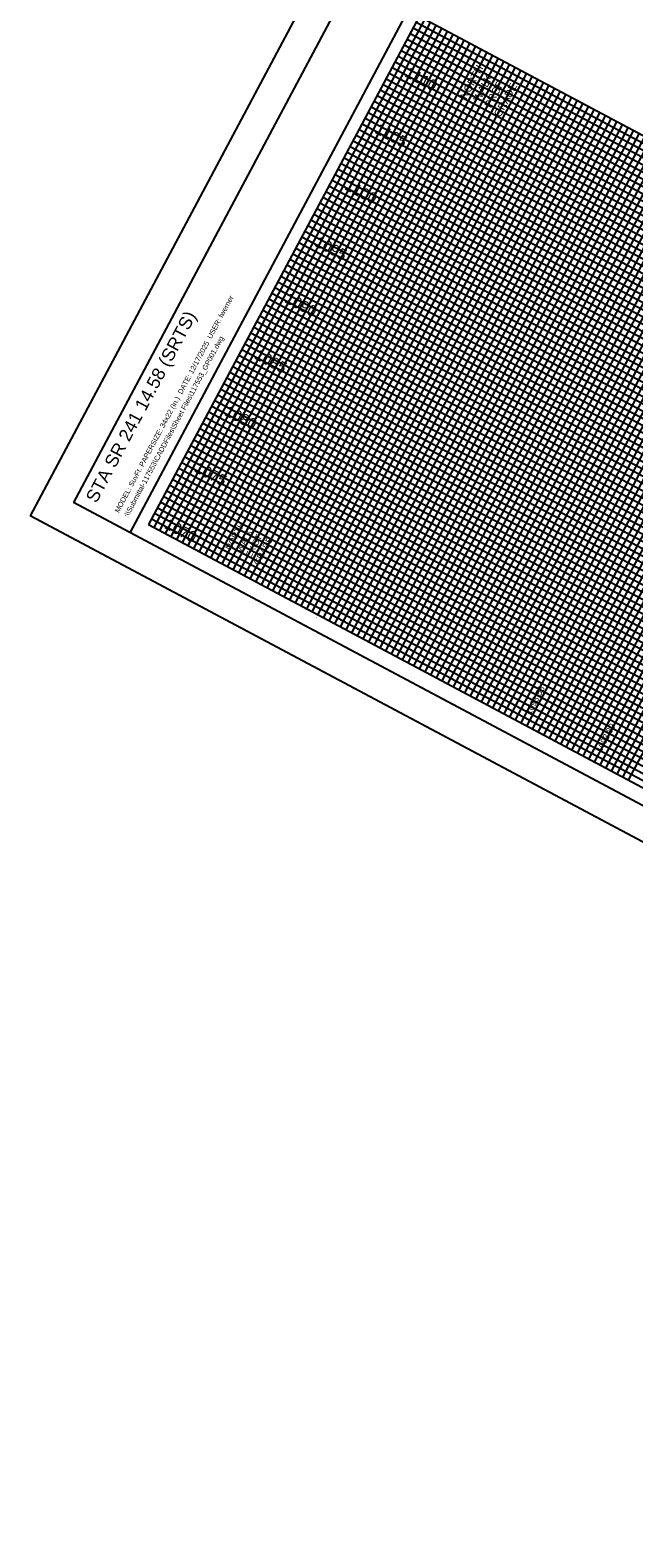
# Model space of a CAD drawing. Header units: feet. Extents: x 2246960 to 2247767, y 438833 to 439541.
# Tile 1 of 8: x 2246960 to 2247149, y 438833 to 439304. Entities that reach past the tile are written whole.
import ezdxf
from ezdxf.enums import TextEntityAlignment as Align

# ---------------------------------------------------------------- set-up
doc = ezdxf.new("R2010")
doc.units = ezdxf.units.FT
doc.header["$MEASUREMENT"] = 0
for name, color, linetype in [('PF_P_Text', 7, 'Continuous'), ('SH_Border', 7, 'Continuous'), ('SH_Data', 7, 'Continuous'), ('SH_Text', 7, 'Continuous')]:
    doc.layers.add(name, color=color, linetype=linetype)
doc.layers.add('SH_Major_Grid_Line', color=254, linetype='Continuous', transparency=0.3)
doc.layers.add('SH_Minor_Grid_Line', color=252, linetype='Continuous', transparency=0.5)
doc.styles.add('OHDOTSymbols', font='arial.ttf')
doc.styles.add('Slanted-Normal', font='font31.shx', dxfattribs={"height": 0.14})
doc.styles.get("Standard").update_dxf_attribs({"font": 'arial.ttf'})
doc.styles.add('Straight-Normal', font='font30.shx', dxfattribs={"height": 0.14})

msp = doc.modelspace()

# ---------------------------------------------------------------- linework, layer by layer
at = {"layer": 'SH_Border'}
for p, q in [((2247166.592, 439540.553, 1083.62), (2246959.772, 439152.19, 1083.62)), ((2247170.718, 439527.026, 1083.62), (2246973.299, 439156.316, 1083.62)), ((2247188.371, 439517.625, 1083.62), (2246990.951, 439146.915, 1083.62)), ((2247555.842, 438846.085, 1083.62), (2246973.299, 439156.316, 1083.62)), ((2247559.968, 438832.558, 1083.62), (2246959.772, 439152.19, 1083.62))]:
    msp.add_line(p, q, dxfattribs=at)
at = {"layer": 'SH_Data', "color": 7, "linetype": 'Continuous'}
for p, q in [((2247081.441, 439308.324, 1083.62), (2246996.832, 439149.448, 1083.62)), ((2247505.138, 439082.686, 1083.62), (2247081.441, 439308.324, 1083.62)), ((2246996.832, 439149.448, 1083.62), (2247420.529, 438923.81, 1083.62))]:
    msp.add_line(p, q, dxfattribs=at)
at = {"layer": 'SH_Major_Grid_Line', "color": 254, "linetype": 'Continuous'}
for p, q in [((2247014.485, 439140.047, 1083.62), (2247099.093, 439298.923, 1083.62)), ((2247032.138, 439130.646, 1083.62), (2247116.746, 439289.522, 1083.62)), ((2247072.04, 439290.671, 1083.62), (2247495.737, 439065.033, 1083.62)), ((2247049.791, 439121.245, 1083.62), (2247134.399, 439280.121, 1083.62)), ((2247062.639, 439273.018, 1083.62), (2247486.336, 439047.38, 1083.62)), ((2247067.443, 439111.845, 1083.62), (2247152.052, 439270.72, 1083.62)), ((2247085.096, 439102.444, 1083.62), (2247169.705, 439261.319, 1083.62)), ((2247053.238, 439255.365, 1083.62), (2247476.935, 439029.727, 1083.62)), ((2247102.749, 439093.043, 1083.62), (2247187.358, 439251.918, 1083.62)), ((2247120.402, 439083.642, 1083.62), (2247205.01, 439242.517, 1083.62)), ((2247043.837, 439237.712, 1083.62), (2247467.534, 439012.074, 1083.62)), ((2247138.055, 439074.241, 1083.62), (2247222.663, 439233.116, 1083.62)), ((2247034.436, 439220.06, 1083.62), (2247458.133, 438994.421, 1083.62)), ((2247025.035, 439202.407, 1083.62), (2247448.732, 438976.769, 1083.62)), ((2247015.634, 439184.754, 1083.62), (2247439.302, 438959.131, 1083.62)), ((2247006.233, 439167.101, 1083.62), (2247429.93, 438941.463, 1083.62))]:
    msp.add_line(p, q, dxfattribs=at)
at = {"layer": 'SH_Minor_Grid_Line', "color": 252, "linetype": 'Continuous'}
for p, q in [((2246998.597, 439148.508, 1083.62), (2247083.206, 439307.384, 1083.62)), ((2247000.363, 439147.568, 1083.62), (2247084.971, 439306.444, 1083.62)), ((2247080.5, 439306.558, 1083.62), (2247504.198, 439080.92, 1083.62)), ((2247002.128, 439146.628, 1083.62), (2247086.736, 439305.503, 1083.62)), ((2247003.893, 439145.688, 1083.62), (2247088.502, 439304.563, 1083.62)), ((2247005.659, 439144.748, 1083.62), (2247090.267, 439303.623, 1083.62)), ((2247007.424, 439143.808, 1083.62), (2247092.032, 439302.683, 1083.62)), ((2247009.189, 439142.868, 1083.62), (2247093.798, 439301.743, 1083.62)), ((2247078.62, 439303.028, 1083.62), (2247502.318, 439077.39, 1083.62)), ((2247079.56, 439304.793, 1083.62), (2247503.258, 439079.155, 1083.62)), ((2247010.954, 439141.928, 1083.62), (2247095.563, 439300.803, 1083.62)), ((2247012.72, 439140.987, 1083.62), (2247097.328, 439299.863, 1083.62)), ((2247016.25, 439139.107, 1083.62), (2247100.859, 439297.983, 1083.62)), ((2247018.016, 439138.167, 1083.62), (2247102.624, 439297.043, 1083.62)), ((2247075.8, 439297.732, 1083.62), (2247499.497, 439072.094, 1083.62)), ((2247076.74, 439299.497, 1083.62), (2247500.437, 439073.859, 1083.62)), ((2247077.68, 439301.263, 1083.62), (2247501.378, 439075.624, 1083.62)), ((2247019.781, 439137.227, 1083.62), (2247104.389, 439296.103, 1083.62)), ((2247021.546, 439136.287, 1083.62), (2247106.155, 439295.162, 1083.62)), ((2247023.311, 439135.347, 1083.62), (2247107.92, 439294.222, 1083.62)), ((2247025.077, 439134.407, 1083.62), (2247109.685, 439293.282, 1083.62)), ((2247026.842, 439133.467, 1083.62), (2247111.45, 439292.342, 1083.62)), ((2247072.98, 439292.436, 1083.62), (2247496.677, 439066.798, 1083.62)), ((2247073.92, 439294.201, 1083.62), (2247497.617, 439068.563, 1083.62)), ((2247074.86, 439295.967, 1083.62), (2247498.557, 439070.329, 1083.62)), ((2247028.607, 439132.527, 1083.62), (2247113.216, 439291.402, 1083.62)), ((2247030.373, 439131.587, 1083.62), (2247114.981, 439290.462, 1083.62)), ((2247033.903, 439129.706, 1083.62), (2247118.512, 439288.582, 1083.62)), ((2247035.668, 439128.766, 1083.62), (2247120.277, 439287.642, 1083.62)), ((2247071.1, 439288.906, 1083.62), (2247494.797, 439063.267, 1083.62)), ((2247037.434, 439127.826, 1083.62), (2247122.042, 439286.702, 1083.62)), ((2247039.199, 439126.886, 1083.62), (2247123.807, 439285.762, 1083.62)), ((2247040.964, 439125.946, 1083.62), (2247125.573, 439284.821, 1083.62)), ((2247042.73, 439125.006, 1083.62), (2247127.338, 439283.881, 1083.62)), ((2247044.495, 439124.066, 1083.62), (2247129.103, 439282.941, 1083.62)), ((2247068.279, 439283.61, 1083.62), (2247491.977, 439057.972, 1083.62)), ((2247069.219, 439285.375, 1083.62), (2247492.917, 439059.737, 1083.62)), ((2247070.159, 439287.14, 1083.62), (2247493.857, 439061.502, 1083.62)), ((2247046.26, 439123.126, 1083.62), (2247130.869, 439282.001, 1083.62)), ((2247048.025, 439122.186, 1083.62), (2247132.634, 439281.061, 1083.62)), ((2247051.556, 439120.305, 1083.62), (2247136.164, 439279.181, 1083.62)), ((2247053.321, 439119.365, 1083.62), (2247137.93, 439278.241, 1083.62)), ((2247065.459, 439278.314, 1083.62), (2247489.156, 439052.676, 1083.62)), ((2247066.399, 439280.079, 1083.62), (2247490.096, 439054.441, 1083.62)), ((2247067.339, 439281.845, 1083.62), (2247491.037, 439056.206, 1083.62)), ((2247055.086, 439118.425, 1083.62), (2247139.695, 439277.301, 1083.62)), ((2247056.852, 439117.485, 1083.62), (2247141.46, 439276.361, 1083.62)), ((2247058.617, 439116.545, 1083.62), (2247143.225, 439275.42, 1083.62)), ((2247060.382, 439115.605, 1083.62), (2247144.991, 439274.48, 1083.62)), ((2247062.148, 439114.665, 1083.62), (2247146.756, 439273.54, 1083.62)), ((2247063.579, 439274.783, 1083.62), (2247487.276, 439049.145, 1083.62)), ((2247064.519, 439276.549, 1083.62), (2247488.216, 439050.911, 1083.62)), ((2247060.759, 439269.488, 1083.62), (2247484.456, 439043.849, 1083.62)), ((2247061.699, 439271.253, 1083.62), (2247485.396, 439045.615, 1083.62)), ((2247063.913, 439113.725, 1083.62), (2247148.521, 439272.6, 1083.62)), ((2247065.678, 439112.785, 1083.62), (2247150.287, 439271.66, 1083.62)), ((2247069.209, 439110.904, 1083.62), (2247153.817, 439269.78, 1083.62)), ((2247070.974, 439109.964, 1083.62), (2247155.582, 439268.84, 1083.62)), ((2247057.938, 439264.192, 1083.62), (2247481.636, 439038.554, 1083.62)), ((2247058.878, 439265.957, 1083.62), (2247482.576, 439040.319, 1083.62)), ((2247059.818, 439267.722, 1083.62), (2247483.516, 439042.084, 1083.62)), ((2247072.739, 439109.024, 1083.62), (2247157.348, 439267.9, 1083.62)), ((2247074.505, 439108.084, 1083.62), (2247159.113, 439266.96, 1083.62)), ((2247076.27, 439107.144, 1083.62), (2247160.878, 439266.02, 1083.62)), ((2247078.035, 439106.204, 1083.62), (2247162.644, 439265.079, 1083.62)), ((2247079.8, 439105.264, 1083.62), (2247164.409, 439264.139, 1083.62)), ((2247056.058, 439260.661, 1083.62), (2247479.755, 439035.023, 1083.62)), ((2247056.998, 439262.426, 1083.62), (2247480.695, 439036.788, 1083.62)), ((2247081.566, 439104.324, 1083.62), (2247166.174, 439263.199, 1083.62)), ((2247083.331, 439103.384, 1083.62), (2247167.939, 439262.259, 1083.62)), ((2247086.862, 439101.504, 1083.62), (2247171.47, 439260.379, 1083.62)), ((2247088.627, 439100.563, 1083.62), (2247173.235, 439259.439, 1083.62)), ((2247054.178, 439257.131, 1083.62), (2247477.875, 439031.492, 1083.62)), ((2247055.118, 439258.896, 1083.62), (2247478.815, 439033.258, 1083.62)), ((2247090.392, 439099.623, 1083.62), (2247175.001, 439258.499, 1083.62)), ((2247092.157, 439098.683, 1083.62), (2247176.766, 439257.559, 1083.62)), ((2247093.923, 439097.743, 1083.62), (2247178.531, 439256.619, 1083.62)), ((2247095.688, 439096.803, 1083.62), (2247180.296, 439255.679, 1083.62)), ((2247097.453, 439095.863, 1083.62), (2247182.062, 439254.738, 1083.62)), ((2247050.417, 439250.069, 1083.62), (2247474.115, 439024.431, 1083.62)), ((2247051.358, 439251.835, 1083.62), (2247475.055, 439026.197, 1083.62)), ((2247052.298, 439253.6, 1083.62), (2247475.995, 439027.962, 1083.62)), ((2247099.219, 439094.923, 1083.62), (2247183.827, 439253.798, 1083.62)), ((2247100.984, 439093.983, 1083.62), (2247185.592, 439252.858, 1083.62)), ((2247104.514, 439092.103, 1083.62), (2247189.123, 439250.978, 1083.62)), ((2247106.28, 439091.162, 1083.62), (2247190.888, 439250.038, 1083.62)), ((2247048.537, 439246.539, 1083.62), (2247472.235, 439020.901, 1083.62)), ((2247049.477, 439248.304, 1083.62), (2247473.175, 439022.666, 1083.62)), ((2247108.045, 439090.222, 1083.62), (2247192.653, 439249.098, 1083.62)), ((2247109.81, 439089.282, 1083.62), (2247194.419, 439248.158, 1083.62)), ((2247111.576, 439088.342, 1083.62), (2247196.184, 439247.218, 1083.62)), ((2247113.341, 439087.402, 1083.62), (2247197.949, 439246.278, 1083.62)), ((2247115.106, 439086.462, 1083.62), (2247199.715, 439245.337, 1083.62)), ((2247045.717, 439241.243, 1083.62), (2247469.414, 439015.605, 1083.62)), ((2247046.657, 439243.008, 1083.62), (2247470.354, 439017.37, 1083.62)), ((2247047.597, 439244.774, 1083.62), (2247471.295, 439019.135, 1083.62)), ((2247116.871, 439085.522, 1083.62), (2247201.48, 439244.397, 1083.62)), ((2247118.637, 439084.582, 1083.62), (2247203.245, 439243.457, 1083.62)), ((2247122.167, 439082.702, 1083.62), (2247206.776, 439241.577, 1083.62)), ((2247123.933, 439081.762, 1083.62), (2247208.541, 439240.637, 1083.62)), ((2247042.897, 439235.947, 1083.62), (2247466.594, 439010.309, 1083.62)), ((2247044.777, 439239.478, 1083.62), (2247468.474, 439013.84, 1083.62)), ((2247125.698, 439080.821, 1083.62), (2247210.306, 439239.697, 1083.62)), ((2247127.463, 439079.881, 1083.62), (2247212.072, 439238.757, 1083.62)), ((2247129.228, 439078.941, 1083.62), (2247213.837, 439237.817, 1083.62)), ((2247130.994, 439078.001, 1083.62), (2247215.602, 439236.877, 1083.62)), ((2247132.759, 439077.061, 1083.62), (2247217.367, 439235.937, 1083.62)), ((2247040.076, 439230.651, 1083.62), (2247463.774, 439005.013, 1083.62)), ((2247041.017, 439232.417, 1083.62), (2247464.714, 439006.778, 1083.62)), ((2247041.957, 439234.182, 1083.62), (2247465.654, 439008.544, 1083.62)), ((2247134.524, 439076.121, 1083.62), (2247219.133, 439234.996, 1083.62)), ((2247136.289, 439075.181, 1083.62), (2247220.898, 439234.056, 1083.62)), ((2247139.82, 439073.301, 1083.62), (2247224.428, 439232.176, 1083.62)), ((2247141.585, 439072.361, 1083.62), (2247226.194, 439231.236, 1083.62)), ((2247038.196, 439227.121, 1083.62), (2247461.894, 439001.483, 1083.62)), ((2247039.136, 439228.886, 1083.62), (2247462.834, 439003.248, 1083.62)), ((2247143.351, 439071.421, 1083.62), (2247227.959, 439230.296, 1083.62)), ((2247145.116, 439070.48, 1083.62), (2247229.724, 439229.356, 1083.62)), ((2247146.881, 439069.54, 1083.62), (2247231.49, 439228.416, 1083.62)), ((2247035.376, 439221.825, 1083.62), (2247459.073, 438996.187, 1083.62)), ((2247036.316, 439223.59, 1083.62), (2247460.013, 438997.952, 1083.62)), ((2247037.256, 439225.355, 1083.62), (2247460.954, 438999.717, 1083.62)), ((2247032.556, 439216.529, 1083.62), (2247456.253, 438990.891, 1083.62)), ((2247033.496, 439218.294, 1083.62), (2247457.193, 438992.656, 1083.62)), ((2247030.676, 439212.998, 1083.62), (2247454.373, 438987.36, 1083.62)), ((2247031.616, 439214.764, 1083.62), (2247455.313, 438989.126, 1083.62)), ((2247027.855, 439207.703, 1083.62), (2247451.553, 438982.064, 1083.62)), ((2247028.795, 439209.468, 1083.62), (2247452.493, 438983.83, 1083.62)), ((2247029.735, 439211.233, 1083.62), (2247453.433, 438985.595, 1083.62)), ((2247025.975, 439204.172, 1083.62), (2247449.672, 438978.534, 1083.62)), ((2247026.915, 439205.937, 1083.62), (2247450.612, 438980.299, 1083.62)), ((2247023.155, 439198.876, 1083.62), (2247446.852, 438973.238, 1083.62)), ((2247024.095, 439200.641, 1083.62), (2247447.792, 438975.003, 1083.62)), ((2247020.334, 439193.58, 1083.62), (2247444.032, 438967.942, 1083.62)), ((2247021.275, 439195.346, 1083.62), (2247444.972, 438969.707, 1083.62)), ((2247022.215, 439197.111, 1083.62), (2247445.912, 438971.473, 1083.62)), ((2247017.514, 439188.285, 1083.62), (2247441.182, 438962.662, 1083.62)), ((2247018.454, 439190.05, 1083.62), (2247442.122, 438964.427, 1083.62)), ((2247019.394, 439191.815, 1083.62), (2247443.062, 438966.193, 1083.62)), ((2247016.574, 439186.519, 1083.62), (2247440.242, 438960.897, 1083.62)), ((2247012.814, 439179.458, 1083.62), (2247436.482, 438953.836, 1083.62)), ((2247013.754, 439181.223, 1083.62), (2247437.422, 438955.601, 1083.62)), ((2247014.694, 439182.989, 1083.62), (2247438.362, 438957.366, 1083.62)), ((2247009.993, 439174.162, 1083.62), (2247433.661, 438948.54, 1083.62)), ((2247010.934, 439175.928, 1083.62), (2247434.601, 438950.305, 1083.62)), ((2247011.874, 439177.693, 1083.62), (2247435.542, 438952.07, 1083.62)), ((2247008.113, 439170.632, 1083.62), (2247431.781, 438945.009, 1083.62)), ((2247009.053, 439172.397, 1083.62), (2247432.721, 438946.774, 1083.62)), ((2247005.293, 439165.336, 1083.62), (2247428.99, 438939.698, 1083.62)), ((2247007.173, 439168.866, 1083.62), (2247430.841, 438943.244, 1083.62)), ((2247002.473, 439160.04, 1083.62), (2247426.17, 438934.402, 1083.62)), ((2247003.413, 439161.805, 1083.62), (2247427.11, 438936.167, 1083.62)), ((2247004.353, 439163.571, 1083.62), (2247428.05, 438937.932, 1083.62)), ((2247000.593, 439156.509, 1083.62), (2247424.29, 438930.871, 1083.62)), ((2247001.533, 439158.275, 1083.62), (2247425.23, 438932.637, 1083.62)), ((2246997.772, 439151.214, 1083.62), (2247421.47, 438925.575, 1083.62)), ((2246998.712, 439152.979, 1083.62), (2247422.41, 438927.341, 1083.62)), ((2246999.652, 439154.744, 1083.62), (2247423.35, 438929.106, 1083.62))]:
    msp.add_line(p, q, dxfattribs=at)

# ---------------------------------------------------------------- texts
at = {"layer": 'PF_P_Text', "color": 7, "linetype": 'Continuous', "lineweight": -3, "rotation": 61.96266}
for s, insert, char_height, attachment_point, style in [('NORTH\\PWALK\\PPROP\\PGRADE', (2247109.507, 439281.639, 2167.24), 2.4, 8, 'Slanted-Normal'), ('NORTH\\PWALK\\PEXIST\\PGRADE', (2247033.57, 439140.705, 1083.62), 2, 8, 'Straight-Normal'), ('1093.58', (2247116.31, 439089.786, 1083.62), 2, 7, 'Straight-Normal'), ('1093.89', (2247138.376, 439078.035, 1083.62), 2, 7, 'Straight-Normal')]:
    msp.add_mtext(s, dxfattribs=dict(at, insert=insert, char_height=char_height, attachment_point=attachment_point, style=style))
at = {"layer": 'SH_Border', "color": 7, "linetype": 'Continuous', "char_height": 0.14, "width": 19.18517, "attachment_point": 2, "rotation": 331.96266, "style": 'Slanted-Normal'}
for s, insert in [('9+00', (2247049.371, 439120.458, 1083.62)), ('10+00', (2247137.636, 439073.454, 1083.62))]:
    msp.add_mtext(s, dxfattribs=dict(at, insert=insert))
at = {"layer": 'SH_Data', "linetype": 'Continuous'}
for s, p in [('MODEL: SuvFt. PAPERSIZE: 34x22 (In.)  DATE: 12/17/2025  USER: fwerner', (2246987.512, 439153.01, 1083.62)), (':\\\\Submittal-117553\\CADDFiles\\Sheet Files\\117553_GP001.dwg', (2246990.363, 439151.491, 1083.62))]:
    msp.add_text(s, height=1.6, rotation=61.96266, dxfattribs=at).set_placement(p)
at = {"layer": 'SH_Data', "char_height": 3.5, "width": 20.80085, "attachment_point": 1, "rotation": 331.96266, "style": 'Slanted-Normal'}
for s, insert in [('1110', (2247078.308, 439292.819, 1083.62)), ('1105', (2247068.907, 439275.167, 1083.62)), ('1100', (2247059.506, 439257.514, 1083.62)), ('1095', (2247050.105, 439239.861, 1083.62)), ('1090', (2247040.705, 439222.208, 1083.62)), ('\\pxt3;1085', (2247031.304, 439204.555, 1083.62)), ('1080', (2247021.903, 439186.903, 1083.62)), ('1075', (2247012.502, 439169.25, 1083.62)), ('1070', (2247003.101, 439151.597, 1083.62))]:
    msp.add_mtext(s, dxfattribs=dict(at, insert=insert))
at = {"layer": 'SH_Text', "linetype": 'Continuous', "style": 'OHDOTSymbols'}
msp.add_text('STA SR 241 14.58 (SRTS)', height=4, rotation=61.96266, dxfattribs=at).set_placement((2246992.654, 439187.269, 1083.62), align=Align.TOP_CENTER)

doc.saveas('drawing.dxf')
